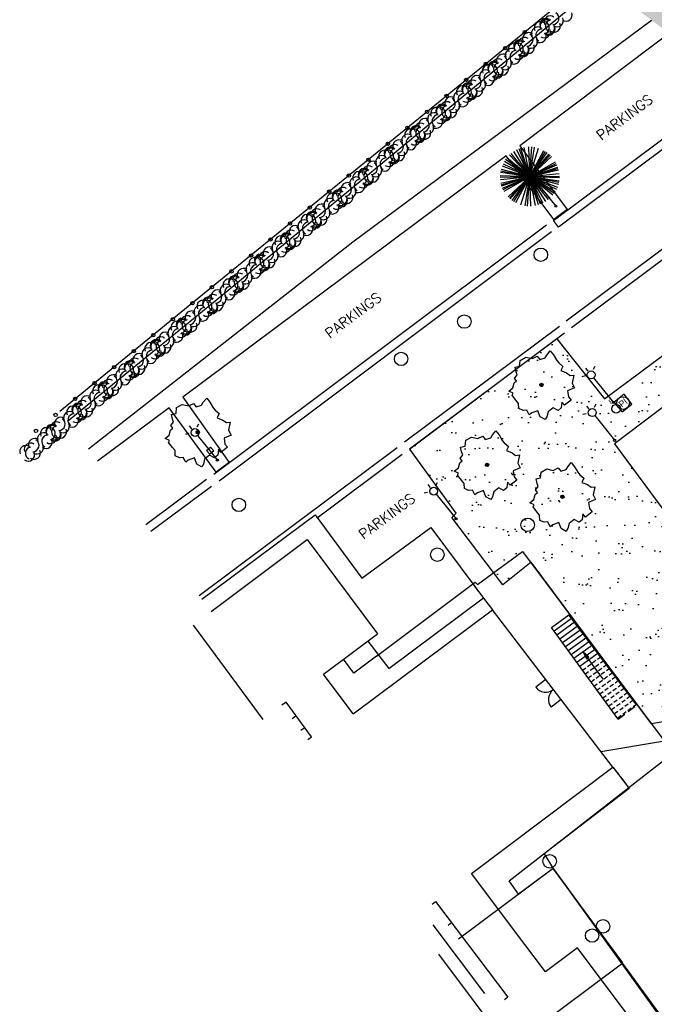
# Model space of a CAD drawing. Header units: metres. Extents: x 1575778 to 1575976, y 2262958 to 2263172.
# Tile 10 of 21: x 1575778 to 1575815, y 2263055 to 2263114. Entities that reach past the tile are written whole.
import ezdxf

# ---------------------------------------------------------------- set-up
doc = ezdxf.new("R2010")
doc.units = ezdxf.units.M
doc.header["$LTSCALE"] = 2
doc.linetypes.add('CACHE', pattern=[0.375, 0.25, -0.125])
doc.linetypes.add('CONTINU', pattern=[0])
doc.layers.get('0').update_dxf_attribs({"linetype": 'CONTINUOUS'})
doc.layers.add('Plan de masse', color=253, linetype='CONTINUOUS')
doc.styles.add('ROMANT', font='ROMANT.SHX')

# ---------------------------------------------------------------- blocks, each defined once
blk = doc.blocks.new('192')
for p, q in [((0, -1.76), (0, 1.76)), ((-1.309, -1.177), (1.309, 1.177)), ((-1.203, -1.285), (1.203, 1.285)), ((-1.189, 1.298), (1.189, -1.298)), ((-1.138, 1.343), (1.138, -1.342)), ((-1.062, -1.404), (1.062, 1.403)), ((-1.046, 1.416), (1.046, -1.416)), ((-0.879, 1.525), (0.879, -1.525)), ((-0.822, -1.557), (0.822, 1.556)), ((-0.768, 1.584), (0.768, -1.584)), ((-0.647, -1.637), (0.647, 1.637)), ((0.61, -1.651), (-0.61, 1.651)), ((-0.545, -1.674), (0.545, 1.673)), ((0.495, -1.689), (-0.494, 1.689)), ((-0.399, -1.714), (0.399, 1.714)), ((0.361, -1.723), (-0.361, 1.723)), ((-0.186, -1.75), (0.186, 1.75)), ((0.129, -1.755), (-0.129, 1.755)), ((-1.647, 0.622), (1.646, -0.622)), ((-1.624, -0.68), (1.623, 0.68)), ((-1.621, 0.685), (1.621, -0.685)), ((-1.583, 0.769), (1.583, -0.769)), ((-1.473, 0.963), (1.473, -0.963)), ((-1.462, -0.98), (1.462, 0.98)), ((-1.389, 1.081), (1.389, -1.081)), ((-1.329, 1.154), (1.329, -1.154)), ((-1.756, -0.126), (1.755, 0.126)), ((-1.745, -0.23), (1.745, 0.23)), ((-1.737, 0.284), (1.737, -0.284)), ((-1.734, -0.301), (1.734, 0.301)), ((-1.718, 0.384), (1.718, -0.383)), ((-1.701, -0.451), (1.701, 0.451)), ((-1.695, 0.474), (1.695, -0.474)), ((-1.667, -0.566), (1.666, 0.566)), ((0, 0), (1.138, -1.342))]:
    blk.add_line(p, q)
blk = doc.blocks.new('425')
at = {"linetype": 'CONTINU', "ltscale": 3}
for p, q in [((-0.324, 2.291), (-0.512, 2.376)), ((0.312, 2.291), (0.501, 2.376))]:
    blk.add_line(p, q, dxfattribs=at)
at = {"ltscale": 3}
for p, q in [((-0.006, 2.407), (-0.006, 2.621)), ((0, 1.885), (0, 0))]:
    blk.add_line(p, q, dxfattribs=at)
at = {"linetype": 'CONTINU', "ltscale": 3}
for centre, radius in [((0, 2.118), 0.233), ((0, 0), 0.0621)]:
    blk.add_circle(centre, radius, dxfattribs=at)
blk = doc.blocks.new('480')
blk.add_circle((0, 0), 0.4)
blk = doc.blocks.new('189')
h = blk.add_hatch()
h.set_pattern_fill('ANSI31', color=256, scale=0.2, style=0)
h.set_pattern_definition([(45, (-527485.07046, -148351.732363), (-0.0176776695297, 0.0176776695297), [])])
edge = h.paths.add_edge_path()
edge.add_arc((0, 0), 0.1, 0, 360)
for p, q in [((-0.685, 1.557), (-0.56, 1.806)), ((-0.56, 1.806), (-0.311, 1.681)), ((-0.311, 1.681), (-0.062, 1.93)), ((-0.062, 1.93), (0.311, 1.868)), ((0.311, 1.868), (0.56, 1.557)), ((-0.996, 1.308), (-0.747, 1.37)), ((-0.996, 1.121), (-0.996, 1.308)), ((-0.747, 1.37), (-0.685, 1.557)), ((0.56, 1.557), (0.872, 1.494)), ((0.872, 1.494), (0.872, 1.245)), ((0.872, 1.245), (1.183, 1.121)), ((1.183, 1.121), (1.37, 1.183)), ((1.37, 1.183), (1.681, 1.245)), ((1.681, 1.245), (1.681, 0.934)), ((-1.744, 0.934), (-1.432, 0.934)), ((-1.619, 0.685), (-1.744, 0.934)), ((-1.744, 0.623), (-1.619, 0.685)), ((-1.744, 0.249), (-1.744, 0.623)), ((-1.432, 0.934), (-1.183, 1.121)), ((-1.183, 1.121), (-0.996, 1.121)), ((1.681, 0.934), (1.619, 0.56)), ((-1.93, -0.249), (-1.744, 0)), ((-1.744, 0), (-1.744, 0.249)), ((1.681, 0.062), (1.432, -0.062)), ((1.619, 0.56), (1.619, 0.374)), ((1.619, 0.374), (1.681, 0.062)), ((-1.806, -0.498), (-1.93, -0.249)), ((-1.619, -0.623), (-1.806, -0.498)), ((1.432, -0.062), (1.619, -0.374)), ((1.619, -0.374), (1.681, -0.623)), ((-1.681, -0.934), (-1.619, -0.623)), ((-1.494, -0.934), (-1.681, -0.934)), ((-1.121, -1.059), (-1.494, -0.934)), ((-1.245, -1.432), (-1.121, -1.059)), ((1.494, -1.059), (1.432, -1.37)), ((1.868, -0.747), (1.494, -1.059)), ((1.681, -0.623), (1.868, -0.747)), ((-1.121, -1.744), (-1.245, -1.432)), ((-0.934, -1.681), (-1.121, -1.744)), ((-0.685, -1.494), (-0.934, -1.681)), ((-0.311, -1.494), (-0.685, -1.494)), ((-0.187, -1.806), (-0.311, -1.494)), ((0.311, -1.557), (0.062, -1.806)), ((0.311, -1.806), (0.311, -1.557)), ((0.996, -1.245), (0.81, -1.557)), ((0.81, -1.557), (0.81, -1.806)), ((1.432, -1.37), (0.996, -1.245)), ((0.062, -1.806), (-0.187, -1.806)), ((0.81, -1.806), (0.311, -1.806))]:
    blk.add_line(p, q)
blk.add_circle((0, 0), 0.1)
blk = doc.blocks.new('482')
at = {"ltscale": 3}
blk.add_circle((0, 0), 0.258, dxfattribs=at)
blk.add_text('E', height=0.254, dxfattribs=at).set_placement((-0.085, 0.412))
blk = doc.blocks.new('RECTANG')
at = {"linetype": 'Continuous'}
for p, q in [((1, 1), (0, 1)), ((0, 1), (0, 0)), ((1, 0), (1, 1)), ((0, 0), (1, 0))]:
    blk.add_line(p, q, dxfattribs=at)
blk = doc.blocks.new('473')
at = {"ltscale": 3}
blk.add_circle((0, 0), 0.375, dxfattribs=at)
at = {"ltscale": 3, "xscale": 0.75, "yscale": 0.75, "zscale": 0.75}
blk.add_blockref('RECTANG', (-0.375, -0.375), dxfattribs=at)
at = {"ltscale": 3}
blk.add_text('PI', height=0.3817, dxfattribs=at).set_placement((-0.232, -0.179))
blk = doc.blocks.new('323')
for p, q in [((0, 0), (0, -0.5)), ((1, 0), (1, -0.5))]:
    blk.add_line(p, q)
for centre, start, end in [((0, 0), 270, 0), ((1, 0), 180, 270)]:
    blk.add_arc(centre, 0.5, start, end)

msp = doc.modelspace()

# ---------------------------------------------------------------- hatches: boundary and pattern name
at = {"layer": 'Plan de masse'}
h = msp.add_hatch(dxfattribs=at)
h.set_pattern_fill('AR-SAND', color=256, scale=1.000034, angle=35.56035, style=0)
h.set_pattern_definition([(161.0833, (1575975.0691, 2262894.7678), (-1.570411, -1.118337), [0, -1.520051, 0, -1.700057, 0, -1.6250544]), (131.0833, (1575975.0691, 2262894.7678), (-3.330142, -0.0867), [0, -0.8200275, 0, -1.370046, 0, -0.5250176]), (91.0833, (1575975.7495, 2262893.743), (-1.727357, 2.591293), [0, -0.500017, 0, -1.80006, 0, -2.350079]), (81.0833, (1575975.7495, 2262893.743), (-2.394092, 2.018933), [0, -0.250008, 0, -1.1800395, 0, -1.350045])])
edge = h.paths.add_edge_path()
edge.add_line((1575811.691, 2263116.305), (1575816.199, 2263112.913))
edge.add_line((1575816.199, 2263112.913), (1575818.146, 2263114.353))
edge.add_line((1575818.146, 2263114.353), (1575821.006, 2263110.578))
edge.add_line((1575821.006, 2263110.578), (1575821.825, 2263111.187))
edge.add_line((1575821.825, 2263111.187), (1575818.935, 2263114.963))
edge.add_line((1575818.935, 2263114.963), (1575831.493, 2263124.318))
edge.add_line((1575831.493, 2263124.318), (1575834.433, 2263120.305))
edge.add_arc((1575841.07, 2263108.481), 13.559, 37.37141, 119.30579, ccw=False)
edge.add_line((1575851.845, 2263116.711), (1575855.16, 2263112.291))
edge.add_arc((1575855.599, 2263111.825), 0.64, -59.78115, 133.32637, ccw=False)
edge.add_line((1575855.921, 2263111.272), (1575859.209, 2263106.885))
edge.add_line((1575859.209, 2263106.885), (1575861.094, 2263104.367))
edge.add_arc((1575869.276, 2263112.753), 11.717, 225.70316, 302.24611)
edge.add_line((1575875.528, 2263102.844), (1575864.184, 2263118.143))
edge.add_line((1575864.184, 2263118.143), (1575859.017, 2263125.008))
edge.add_line((1575859.017, 2263125.008), (1575859.27, 2263125.204))
edge.add_line((1575859.27, 2263125.204), (1575859.421, 2263125.06))
edge.add_line((1575859.421, 2263125.06), (1575874.577, 2263136.553))
edge.add_line((1575874.577, 2263136.553), (1575880.19, 2263137.456))
edge.add_line((1575880.19, 2263137.456), (1575888.356, 2263143.654))
edge.add_line((1575888.356, 2263143.654), (1575889.397, 2263142.218))
edge.add_line((1575889.397, 2263142.218), (1575894.531, 2263146.141))
edge.add_line((1575894.531, 2263146.141), (1575894.937, 2263145.596))
edge.add_line((1575894.937, 2263145.596), (1575896.476, 2263146.87))
edge.add_line((1575896.476, 2263146.87), (1575910.317, 2263128.639))
edge.add_line((1575910.317, 2263128.639), (1575910.437, 2263128.693))
edge.add_line((1575910.437, 2263128.693), (1575915.013, 2263132.638))
edge.add_line((1575915.013, 2263132.638), (1575918.519, 2263138.229))
edge.add_line((1575918.519, 2263138.229), (1575919.474, 2263139.753))
edge.add_line((1575919.474, 2263139.753), (1575911.724, 2263157.055))
edge.add_line((1575911.724, 2263157.055), (1575906.703, 2263168.812))
edge.add_line((1575906.703, 2263168.812), (1575905.261, 2263167.909))
edge.add_line((1575905.261, 2263167.909), (1575891.838, 2263156.469))
edge.add_line((1575891.838, 2263156.469), (1575878.736, 2263145.303))
edge.add_line((1575878.736, 2263145.303), (1575853.993, 2263124.186))
edge.add_line((1575853.993, 2263124.186), (1575841.059, 2263139.933))
edge.add_line((1575841.059, 2263139.933), (1575827.249, 2263128.889))
edge.add_line((1575827.249, 2263128.889), (1575811.691, 2263116.305))
h = msp.add_hatch(dxfattribs=at)
h.set_pattern_fill('AR-SAND', color=256, scale=1.000033, angle=35.56035, style=0)
h.set_pattern_definition([(73.06034696, (1045323.3555, 2127023.687), (-1.1718482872, 1.530894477), [0, -1.520050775, 0, -1.700056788, 0, -1.6250542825]), (43.06034696, (1045323.3555, 2127023.687), (-0.201534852, 3.325168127), [0, -0.8200273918, 0, -1.3700457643, 0, -0.5250175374]), (3.06034696, (1045322.3549, 2127022.9717), (2.5301585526, 1.8157249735), [0, -0.5000167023, 0, -1.8000601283, 0, -2.350078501]), (353.06034696, (1045322.355, 2127022.9717), (1.935137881, 2.46231764), [0, -0.250008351, 0, -1.1800394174, 0, -1.3500450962])])
h.paths.add_polyline_path([(1575823.622, 2263099.57), (1575824.983, 2263097.619), (1575817.86, 2263093.285), (1575817.498, 2263093.763), (1575816.853, 2263093.275), (1575817.216, 2263092.796), (1575817.86, 2263093.285), (1575824.983, 2263097.619), (1575812.946, 2263088.522), (1575822.636, 2263075.423), (1575818.651, 2263072.458), (1575815.162, 2263071.874), (1575807.991, 2263081.477), (1575806.311, 2263080.122), (1575803.285, 2263084.142), (1575804.315, 2263083.222), (1575804.738, 2263083.376), (1575804.584, 2263083.799), (1575804.161, 2263083.645), (1575804.315, 2263083.222), (1575803.285, 2263084.142), (1575803.552, 2263084.384), (1575800.792, 2263088.199), (1575809.525, 2263094.758), (1575812.374, 2263091.158), (1575812.267, 2263091.01), (1575812.9, 2263090.253), (1575813.914, 2263090.93), (1575813.298, 2263091.778), (1575813.385, 2263091.946)])
msp.add_hatch(color=256, dxfattribs=at).paths.add_polyline_path([(1575811.283, 2263075.736), (1575811.435, 2263075.846), (1575811.098, 2263076.152)])

# ---------------------------------------------------------------- linework, layer by layer
at = {"layer": 'Plan de masse', "ltscale": 0.005, "flags": 128}
msp.add_lwpolyline([(1575809.337, 2263101.793), (1575834.299, 2263120.457), (1575834.598, 2263120.056), (1575809.625, 2263101.398)], close=True, dxfattribs=at)
at = {"layer": 'Plan de masse', "flags": 128}
for points in [[(1575811.691, 2263116.306), (1575787.612, 2263096.669), (1575779.987, 2263090.445)], [(1575812.703, 2263116.386), (1575789.529, 2263097.242), (1575780.436, 2263089.851)], [(1575815.149, 2263113.674), (1575797.394, 2263100.497), (1575781.68, 2263088.204)], [(1575816.727, 2263113.304), (1575807.326, 2263106.229), (1575810.149, 2263102.434), (1575809.344, 2263101.84), (1575806.509, 2263105.639), (1575787.302, 2263091.287), (1575790.045, 2263087.402), (1575789.266, 2263086.82), (1575786.483, 2263090.659), (1575782.219, 2263087.49)], [(1575810.091, 2263095.823), (1575819.263, 2263102.685)], [(1575810.391, 2263095.424), (1575819.544, 2263102.272)], [(1575808.918, 2263101.512), (1575789.144, 2263086.693)], [(1575809.218, 2263101.112), (1575789.444, 2263086.293)], [(1575809.525, 2263094.758), (1575812.356, 2263091.181), (1575812.361, 2263091.185), (1575821.773, 2263098.186)], [(1575824.992, 2263097.607), (1575812.946, 2263088.522), (1575822.636, 2263075.424), (1575818.651, 2263072.458), (1575815.162, 2263071.874), (1575807.991, 2263081.478), (1575806.31, 2263080.123), (1575803.285, 2263084.142), (1575803.552, 2263084.385), (1575800.792, 2263088.2)], [(1575800.471, 2263088.623), (1575809.689, 2263095.517)], [(1575800.771, 2263088.223), (1575809.988, 2263095.116)], [(1575809.525, 2263094.758), (1575800.792, 2263088.2)], [(1575788.26, 2263079.491), (1575800.033, 2263088.297)], [(1575795.283, 2263084.12), (1575800.333, 2263087.897)], [(1575788.691, 2263086.385), (1575785.086, 2263083.694)], [(1575788.99, 2263085.985), (1575785.387, 2263083.295)], [(1575788.418, 2263079.282), (1575795.154, 2263084.295), (1575797.94, 2263080.521), (1575802.033, 2263083.55)], [(1575802.035, 2263083.547), (1575805.531, 2263078.855)], [(1575788.974, 2263078.546), (1575794.679, 2263082.819), (1575798.863, 2263077.22)], [(1575798.807, 2263075.902), (1575804.681, 2263080.29), (1575804.801, 2263080.151), (1575807.482, 2263082.113), (1575816.435, 2263070.14)], [(1575798.287, 2263076.789), (1575799.539, 2263075.169), (1575805.159, 2263079.354)], [(1575797.417, 2263072.456), (1575805.694, 2263078.642)], [(1575812.864, 2263069.288), (1575805.694, 2263078.642)], [(1575809.207, 2263077.591), (1575810.232, 2263078.351)], [(1575810.464, 2263078.171), (1575809.366, 2263077.372)], [(1575810.634, 2263077.947), (1575809.532, 2263077.144)], [(1575814.229, 2263073.06), (1575810.232, 2263078.351)], [(1575787.899, 2263077.741), (1575792.041, 2263072.132)], [(1575813.169, 2263072.149), (1575809.207, 2263077.591)], [(1575810.813, 2263077.71), (1575809.706, 2263076.905)], [(1575810.965, 2263077.475), (1575809.871, 2263076.679)], [(1575795.651, 2263074.819), (1575798.863, 2263077.22)], [(1575811.141, 2263077.242), (1575810.043, 2263076.442)], [(1575811.303, 2263077.011), (1575810.209, 2263076.215)], [(1575811.479, 2263076.778), (1575810.381, 2263075.978)], [(1575811.649, 2263076.553), (1575810.547, 2263075.751)], [(1575811.827, 2263076.316), (1575810.721, 2263075.511)], [(1575798.807, 2263075.902), (1575797.449, 2263074.887), (1575796.837, 2263075.705)], [(1575811.979, 2263076.081), (1575810.886, 2263075.285)], [(1575812.296, 2263074.497), (1575811.098, 2263076.152), (1575811.435, 2263075.846)], [(1575812.296, 2263074.497), (1575811.098, 2263076.152), (1575811.283, 2263075.736)], [(1575811.283, 2263075.736), (1575811.435, 2263075.846), (1575811.098, 2263076.152), (1575811.283, 2263075.736)], [(1575797.417, 2263072.456), (1575795.651, 2263074.819)], [(1575793.426, 2263073.155), (1575793.182, 2263072.974)], [(1575794.941, 2263071.104), (1575793.426, 2263073.155)], [(1575794.029, 2263072.339), (1575793.794, 2263072.163)], [(1575794.545, 2263071.641), (1575794.317, 2263071.471)], [(1575794.719, 2263070.939), (1575794.941, 2263071.104)], [(1575812.15, 2263070.22), (1575819.354, 2263071.429), (1575828.257, 2263059.414), (1575830.951, 2263061.34)], [(1575809.299, 2263063.265), (1575807.254, 2263061.746), (1575806.689, 2263062.546), (1575816.319, 2263070.043)], [(1575807.628, 2263058.764), (1575804.452, 2263062.979), (1575812.864, 2263069.288)], [(1575812.88, 2263069.267), (1575813.834, 2263068.023), (1575808.77, 2263064.141), (1575809.299, 2263063.265), (1575819.354, 2263049.318)], [(1575807.888, 2263053.502), (1575813.46, 2263057.665), (1575809.299, 2263063.265), (1575803.679, 2263059.075)], [(1575813.46, 2263057.665), (1575809.299, 2263063.265)], [(1575809.299, 2263063.265), (1575826.324, 2263039.947)], [(1575802.106, 2263061.158), (1575802.318, 2263061.316)], [(1575802.318, 2263061.316), (1575806.616, 2263055.614)], [(1575802.15, 2263059.927), (1575805.225, 2263055.847)], [(1575803.057, 2263059.899), (1575803.267, 2263060.056)], [(1575810.754, 2263058.562), (1575808.858, 2263057.133), (1575807.628, 2263058.764)], [(1575802.488, 2263058.186), (1575806.664, 2263052.588)], [(1575825.278, 2263039.164), (1575810.754, 2263058.562)], [(1575806.616, 2263055.614), (1575806.41, 2263055.46)]]:
    msp.add_lwpolyline(points, dxfattribs=at)
msp.add_lwpolyline([(1575788.937, 2263088.312), (1575789.126, 2263088.091), (1575788.898, 2263087.896), (1575788.709, 2263088.118)], close=True, dxfattribs=at)
at = {"layer": 'Plan de masse', "linetype": 'CACHE', "flags": 128}
for points in [[(1575804.54, 2263080.185), (1575805.694, 2263078.642)], [(1575813.169, 2263072.149), (1575814.282, 2263072.99), (1575814.229, 2263073.06)], [(1575812.864, 2263069.288), (1575813.802, 2263068.083)]]:
    msp.add_lwpolyline(points, dxfattribs=at)
at = {"layer": 'Plan de masse', "linetype": 'CACHE', "ltscale": 0.5, "flags": 128}
for points in [[(1575812.156, 2263075.848), (1575811.058, 2263075.049)], [(1575812.325, 2263075.623), (1575811.224, 2263074.821)], [(1575812.504, 2263075.387), (1575811.398, 2263074.582)], [(1575812.673, 2263075.163), (1575811.562, 2263074.355)], [(1575812.843, 2263074.895), (1575811.749, 2263074.099)], [(1575813.019, 2263074.661), (1575811.921, 2263073.862)], [(1575813.189, 2263074.437), (1575812.087, 2263073.635)], [(1575813.368, 2263074.2), (1575812.262, 2263073.395)], [(1575813.536, 2263073.977), (1575812.426, 2263073.169)], [(1575813.728, 2263073.724), (1575812.613, 2263072.912)], [(1575813.89, 2263073.508), (1575812.772, 2263072.694)], [(1575814.071, 2263073.269), (1575812.948, 2263072.452)], [(1575814.258, 2263073.021), (1575813.131, 2263072.2)]]:
    msp.add_lwpolyline(points, dxfattribs=at)
at = {"layer": 'Plan de masse'}
for centre in [(1575807.622, 2263112.988), (1575807.622, 2263112.988), (1575806.46, 2263112.04), (1575806.46, 2263112.04), (1575805.297, 2263111.091), (1575805.297, 2263111.091), (1575804.135, 2263110.143), (1575804.135, 2263110.143), (1575802.972, 2263109.195), (1575802.972, 2263109.195), (1575801.81, 2263108.247), (1575801.81, 2263108.247), (1575800.647, 2263107.299), (1575800.647, 2263107.299), (1575799.485, 2263106.351), (1575799.485, 2263106.351), (1575798.322, 2263105.403), (1575798.322, 2263105.403), (1575797.16, 2263104.455), (1575797.16, 2263104.455), (1575795.997, 2263103.507), (1575795.997, 2263103.507), (1575794.835, 2263102.559), (1575794.835, 2263102.559), (1575793.672, 2263101.611), (1575793.672, 2263101.611), (1575792.51, 2263100.663), (1575792.51, 2263100.663), (1575791.347, 2263099.715), (1575791.347, 2263099.715), (1575790.185, 2263098.767), (1575790.185, 2263098.767), (1575789.022, 2263097.819), (1575789.022, 2263097.819), (1575787.86, 2263096.871), (1575787.86, 2263096.871), (1575786.698, 2263095.922), (1575786.698, 2263095.922), (1575785.535, 2263094.974), (1575785.535, 2263094.974), (1575784.373, 2263094.025), (1575784.373, 2263094.025), (1575783.211, 2263093.077), (1575783.211, 2263093.077), (1575782.049, 2263092.128), (1575782.049, 2263092.128), (1575780.887, 2263091.18), (1575780.887, 2263091.18), (1575779.725, 2263090.231), (1575779.725, 2263090.231), (1575778.563, 2263089.283), (1575778.563, 2263089.283)]:
    msp.add_circle(centre, 0.1, dxfattribs=at)
for centre, start, end in [((1575808.882, 2263113.421), 56.16854, 199.78001), ((1575808.909, 2263113.348), 54.54583, 203.97295), ((1575809.147, 2263113.572), 56.16854, 199.78001), ((1575809.226, 2263113.346), 103.17841, 246.78876), ((1575809.28, 2263113.808), 270.15668, 59.58301), ((1575809.539, 2263113.675), 234.54583, 23.97295), ((1575810.064, 2263114.013), 236.16854, 19.78001), ((1575808.389, 2263112.918), 54.54583, 203.97295), ((1575808.562, 2263113.239), 54.54583, 203.97295), ((1575808.647, 2263112.785), 90.15668, 239.58301), ((1575808.781, 2263113.022), 236.16854, 19.78001), ((1575808.702, 2263113.248), 283.17841, 66.78876), ((1575809.019, 2263113.245), 234.54583, 23.97295), ((1575809.046, 2263113.172), 236.16854, 19.78001), ((1575809.366, 2263113.354), 234.54583, 23.97295), ((1575807.34, 2263112.147), 56.16854, 199.78001), ((1575807.367, 2263112.074), 54.54583, 203.97295), ((1575807.605, 2263112.298), 56.16854, 199.78001), ((1575807.864, 2263112.58), 56.16854, 199.78001), ((1575807.738, 2263112.535), 270.15668, 59.58301), ((1575807.997, 2263112.401), 234.54583, 23.97295), ((1575808.522, 2263112.739), 236.16854, 19.78001), ((1575806.847, 2263111.645), 54.54583, 203.97295), ((1575807.02, 2263111.965), 54.54583, 203.97295), ((1575807.105, 2263111.511), 90.15668, 239.58301), ((1575807.239, 2263111.748), 236.16854, 19.78001), ((1575807.16, 2263111.974), 283.17841, 66.78876), ((1575807.477, 2263111.972), 234.54583, 23.97295), ((1575807.504, 2263111.898), 236.16854, 19.78001), ((1575807.684, 2263112.072), 103.17841, 246.78876), ((1575807.824, 2263112.081), 234.54583, 23.97295), ((1575806.063, 2263111.024), 56.16854, 199.78001), ((1575806.322, 2263111.306), 56.16854, 199.78001), ((1575806.196, 2263111.261), 270.15668, 59.58301), ((1575806.455, 2263111.127), 234.54583, 23.97295), ((1575806.98, 2263111.466), 236.16854, 19.78001), ((1575805.305, 2263110.371), 54.54583, 203.97295), ((1575805.478, 2263110.692), 54.54583, 203.97295), ((1575805.798, 2263110.874), 56.16854, 199.78001), ((1575805.825, 2263110.8), 54.54583, 203.97295), ((1575805.618, 2263110.7), 283.17841, 66.78876), ((1575805.935, 2263110.698), 234.54583, 23.97295), ((1575805.962, 2263110.625), 236.16854, 19.78001), ((1575806.142, 2263110.798), 103.17841, 246.78876), ((1575806.282, 2263110.807), 234.54583, 23.97295), ((1575804.521, 2263109.75), 56.16854, 199.78001), ((1575804.78, 2263110.033), 56.16854, 199.78001), ((1575804.654, 2263109.987), 270.15668, 59.58301), ((1575805.563, 2263110.237), 90.15668, 239.58301), ((1575805.438, 2263110.192), 236.16854, 19.78001), ((1575805.697, 2263110.474), 236.16854, 19.78001), ((1575803.936, 2263109.418), 54.54583, 203.97295), ((1575804.256, 2263109.6), 56.16855, 199.78001), ((1575804.283, 2263109.527), 54.54583, 203.97295), ((1575804.076, 2263109.426), 283.17841, 66.78876), ((1575804.393, 2263109.424), 234.54583, 23.97295), ((1575804.6, 2263109.524), 103.17841, 246.78876), ((1575804.74, 2263109.533), 234.54583, 23.97295), ((1575804.913, 2263109.854), 234.54583, 23.97295), ((1575803.238, 2263108.759), 56.16854, 199.78001), ((1575803.112, 2263108.713), 270.15668, 59.58301), ((1575803.763, 2263109.097), 54.54583, 203.97295), ((1575804.021, 2263108.964), 90.15668, 239.58301), ((1575803.896, 2263108.918), 236.16854, 19.78001), ((1575804.155, 2263109.2), 236.16854, 19.78001), ((1575804.42, 2263109.351), 236.16855, 19.78001), ((1575802.394, 2263108.144), 54.54583, 203.97295), ((1575802.714, 2263108.326), 56.16855, 199.78001), ((1575802.741, 2263108.253), 54.54583, 203.97295), ((1575802.979, 2263108.477), 56.16854, 199.78001), ((1575802.534, 2263108.153), 283.17841, 66.78876), ((1575803.058, 2263108.251), 103.17841, 246.78876), ((1575803.198, 2263108.259), 234.54583, 23.97295), ((1575803.371, 2263108.58), 234.54583, 23.97295), ((1575801.696, 2263107.485), 56.16855, 199.78001), ((1575802.221, 2263107.823), 54.54583, 203.97295), ((1575802.479, 2263107.69), 90.15668, 239.58301), ((1575802.354, 2263107.644), 236.16854, 19.78001), ((1575802.613, 2263107.927), 236.16854, 19.78001), ((1575802.851, 2263108.15), 234.54583, 23.97295), ((1575802.878, 2263108.077), 236.16854, 19.78001), ((1575800.852, 2263106.87), 54.54583, 203.97295), ((1575801.172, 2263107.052), 56.16855, 199.78001), ((1575801.199, 2263106.979), 54.54583, 203.97295), ((1575801.437, 2263107.203), 56.16855, 199.78001), ((1575800.992, 2263106.879), 283.17841, 66.78876), ((1575801.516, 2263106.977), 103.17841, 246.78876), ((1575801.57, 2263107.44), 270.15668, 59.58301), ((1575801.829, 2263107.306), 234.54583, 23.97295), ((1575800.679, 2263106.55), 54.54583, 203.97295), ((1575800.937, 2263106.416), 90.15668, 239.58301), ((1575801.071, 2263106.653), 236.16855, 19.78001), ((1575801.309, 2263106.877), 234.54583, 23.97295), ((1575801.336, 2263106.803), 236.16855, 19.78001), ((1575801.656, 2263106.985), 234.54583, 23.97295), ((1575799.63, 2263105.779), 56.16855, 199.78001), ((1575799.657, 2263105.705), 54.54583, 203.97295), ((1575799.895, 2263105.929), 56.16855, 199.78001), ((1575799.974, 2263105.703), 103.17841, 246.78876), ((1575800.154, 2263106.211), 56.16854, 199.78001), ((1575800.028, 2263106.166), 270.15668, 59.58301), ((1575800.287, 2263106.032), 234.54583, 23.97295), ((1575800.812, 2263106.371), 236.16855, 19.78001), ((1575799.137, 2263105.276), 54.54583, 203.97295), ((1575799.31, 2263105.597), 54.54583, 203.97295), ((1575799.395, 2263105.142), 90.15668, 239.58301), ((1575799.529, 2263105.379), 236.16855, 19.78001), ((1575799.45, 2263105.605), 283.17841, 66.78876), ((1575799.767, 2263105.603), 234.54583, 23.97295), ((1575799.794, 2263105.53), 236.16855, 19.78001), ((1575800.114, 2263105.712), 234.54583, 23.97295), ((1575798.088, 2263104.505), 56.16855, 199.78001), ((1575798.353, 2263104.655), 56.16855, 199.78001), ((1575798.612, 2263104.938), 56.16855, 199.78001), ((1575798.486, 2263104.892), 270.15668, 59.58301), ((1575798.745, 2263104.759), 234.54583, 23.97295), ((1575799.27, 2263105.097), 236.16855, 19.78001), ((1575797.595, 2263104.002), 54.54583, 203.97295), ((1575797.768, 2263104.323), 54.54583, 203.97295), ((1575798.115, 2263104.432), 54.54583, 203.97295), ((1575797.908, 2263104.331), 283.17841, 66.78876), ((1575798.225, 2263104.329), 234.54583, 23.97295), ((1575798.252, 2263104.256), 236.16855, 19.78001), ((1575798.432, 2263104.429), 103.17841, 246.78876), ((1575798.572, 2263104.438), 234.54583, 23.97295), ((1575796.811, 2263103.381), 56.16855, 199.78001), ((1575797.07, 2263103.664), 56.16855, 199.78001), ((1575796.944, 2263103.618), 270.15668, 59.58301), ((1575797.853, 2263103.869), 90.15668, 239.58301), ((1575797.728, 2263103.823), 236.16855, 19.78001), ((1575797.987, 2263104.105), 236.16855, 19.78001), ((1575796.053, 2263102.728), 54.54583, 203.97295), ((1575796.226, 2263103.049), 54.54583, 203.97295), ((1575796.546, 2263103.231), 56.16855, 199.78001), ((1575796.573, 2263103.158), 54.54584, 203.97295), ((1575796.366, 2263103.058), 283.17841, 66.78876), ((1575796.683, 2263103.055), 234.54583, 23.97295), ((1575796.71, 2263102.982), 236.16855, 19.78001), ((1575796.89, 2263103.156), 103.17841, 246.78876), ((1575797.03, 2263103.164), 234.54583, 23.97295), ((1575797.203, 2263103.485), 234.54583, 23.97295), ((1575795.528, 2263102.39), 56.16855, 199.78001), ((1575795.402, 2263102.344), 270.15668, 59.58301), ((1575796.311, 2263102.595), 90.15668, 239.58301), ((1575796.186, 2263102.549), 236.16855, 19.78001), ((1575796.445, 2263102.832), 236.16855, 19.78001), ((1575794.684, 2263101.775), 54.54584, 203.97295), ((1575795.004, 2263101.957), 56.16855, 199.78001), ((1575795.031, 2263101.884), 54.54584, 203.97295), ((1575795.269, 2263102.108), 56.16855, 199.78001), ((1575794.824, 2263101.784), 283.17841, 66.78876), ((1575795.141, 2263101.782), 234.54583, 23.97295), ((1575795.348, 2263101.882), 103.17841, 246.78876), ((1575795.488, 2263101.89), 234.54584, 23.97295), ((1575795.661, 2263102.211), 234.54583, 23.97295), ((1575793.986, 2263101.116), 56.16855, 199.78001), ((1575793.86, 2263101.071), 270.15668, 59.58301), ((1575794.511, 2263101.455), 54.54583, 203.97295), ((1575794.769, 2263101.321), 90.15668, 239.58301), ((1575794.644, 2263101.276), 236.16855, 19.78001), ((1575794.903, 2263101.558), 236.16855, 19.78001), ((1575795.168, 2263101.708), 236.16855, 19.78001), ((1575793.142, 2263100.501), 54.54583, 203.97295), ((1575793.462, 2263100.684), 56.16855, 199.78001), ((1575793.489, 2263100.61), 54.54584, 203.97295), ((1575793.727, 2263100.834), 56.16855, 199.78001), ((1575793.282, 2263100.51), 283.17841, 66.78876), ((1575793.806, 2263100.608), 103.17841, 246.78876), ((1575793.946, 2263100.617), 234.54584, 23.97295), ((1575794.119, 2263100.937), 234.54583, 23.97295), ((1575792.444, 2263099.842), 56.16855, 199.78001), ((1575792.969, 2263100.181), 54.54584, 203.97295), ((1575793.227, 2263100.047), 90.15668, 239.58301), ((1575793.361, 2263100.284), 236.16855, 19.78001), ((1575793.599, 2263100.508), 234.54584, 23.97295), ((1575793.626, 2263100.434), 236.16855, 19.78001), ((1575791.6, 2263099.228), 54.54584, 203.97295), ((1575791.92, 2263099.41), 56.16855, 199.78001), ((1575791.947, 2263099.336), 54.54584, 203.97295), ((1575792.185, 2263099.56), 56.16855, 199.78001), ((1575791.74, 2263099.236), 283.17841, 66.78876), ((1575792.264, 2263099.334), 103.17841, 246.78876), ((1575792.318, 2263099.797), 270.15668, 59.58301), ((1575792.577, 2263099.664), 234.54584, 23.97295), ((1575793.102, 2263100.002), 236.16855, 19.78001), ((1575791.427, 2263098.907), 54.54584, 203.97295), ((1575791.685, 2263098.774), 90.15669, 239.58301), ((1575791.819, 2263099.01), 236.16855, 19.78001), ((1575792.057, 2263099.234), 234.54584, 23.97295), ((1575792.084, 2263099.161), 236.16855, 19.78001), ((1575792.404, 2263099.343), 234.54584, 23.97295), ((1575790.378, 2263098.136), 56.16855, 199.78001), ((1575790.405, 2263098.063), 54.54584, 203.97295), ((1575790.643, 2263098.286), 56.16855, 199.78001), ((1575790.722, 2263098.06), 103.17841, 246.78876), ((1575790.902, 2263098.569), 56.16855, 199.78001), ((1575790.776, 2263098.523), 270.15669, 59.58301), ((1575791.035, 2263098.39), 234.54584, 23.97295), ((1575791.56, 2263098.728), 236.16855, 19.78001), ((1575789.885, 2263097.633), 54.54584, 203.97295), ((1575790.058, 2263097.954), 54.54584, 203.97295), ((1575790.143, 2263097.5), 90.15669, 239.58301), ((1575790.277, 2263097.737), 236.16855, 19.78001), ((1575790.198, 2263097.962), 283.17841, 66.78876), ((1575790.515, 2263097.96), 234.54584, 23.97295), ((1575790.542, 2263097.887), 236.16855, 19.78001), ((1575790.862, 2263098.069), 234.54584, 23.97295), ((1575788.833, 2263096.868), 55.71578, 199.32725), ((1575789.099, 2263097.016), 55.71578, 199.32724), ((1575789.36, 2263097.296), 55.71578, 199.32724), ((1575789.234, 2263097.252), 269.70391, 59.13025), ((1575789.492, 2263097.116), 234.09307, 23.52018), ((1575790.018, 2263097.454), 236.16855, 19.78001), ((1575788.336, 2263096.369), 54.09307, 203.52018), ((1575788.511, 2263096.688), 54.09307, 203.52018), ((1575788.859, 2263096.794), 54.09307, 203.52018), ((1575788.651, 2263096.696), 282.72564, 66.33601), ((1575788.968, 2263096.691), 234.09307, 23.52018), ((1575788.995, 2263096.617), 235.71578, 19.32725), ((1575789.177, 2263096.789), 102.72564, 246.33601), ((1575789.317, 2263096.797), 234.09307, 23.52018), ((1575787.547, 2263095.754), 55.71578, 199.32724), ((1575787.808, 2263096.035), 55.71578, 199.32725), ((1575787.682, 2263095.99), 269.70391, 59.13025), ((1575788.593, 2263096.233), 89.70391, 239.13025), ((1575788.467, 2263096.189), 235.71578, 19.32724), ((1575788.728, 2263096.469), 235.71578, 19.32725), ((1575786.784, 2263095.107), 54.09307, 203.52018), ((1575786.959, 2263095.427), 54.09307, 203.52018), ((1575787.281, 2263095.606), 55.71578, 199.32725), ((1575787.307, 2263095.533), 54.09307, 203.52018), ((1575787.099, 2263095.434), 282.72564, 66.33601), ((1575787.416, 2263095.429), 234.09307, 23.52018), ((1575787.443, 2263095.356), 235.71578, 19.32725), ((1575787.624, 2263095.528), 102.72564, 246.33601), ((1575787.764, 2263095.535), 234.09307, 23.52018), ((1575787.94, 2263095.855), 234.09307, 23.52018), ((1575786.256, 2263094.773), 55.71578, 199.32725), ((1575786.13, 2263094.729), 269.70391, 59.13025), ((1575787.041, 2263094.972), 89.70391, 239.13025), ((1575786.915, 2263094.927), 235.71578, 19.32725), ((1575787.176, 2263095.208), 235.71578, 19.32724), ((1575785.407, 2263094.165), 54.09307, 203.52018), ((1575785.729, 2263094.345), 55.71578, 199.32725), ((1575785.755, 2263094.271), 54.09307, 203.52018), ((1575785.995, 2263094.493), 55.71578, 199.32725), ((1575785.547, 2263094.173), 282.72564, 66.33601), ((1575785.864, 2263094.168), 234.09307, 23.52018), ((1575786.072, 2263094.266), 102.72564, 246.33601), ((1575786.212, 2263094.274), 234.09307, 23.52018), ((1575786.388, 2263094.593), 234.09307, 23.52018), ((1575784.704, 2263093.512), 55.71578, 199.32725), ((1575784.578, 2263093.467), 269.70391, 59.13025), ((1575785.232, 2263093.846), 54.09307, 203.52018), ((1575785.489, 2263093.71), 89.70391, 239.13025), ((1575785.363, 2263093.666), 235.71578, 19.32725), ((1575785.624, 2263093.946), 235.71578, 19.32725), ((1575785.891, 2263094.094), 235.71578, 19.32725), ((1575783.855, 2263092.904), 54.09307, 203.52018), ((1575784.177, 2263093.083), 55.71578, 199.32725), ((1575784.203, 2263093.01), 54.09307, 203.52018), ((1575784.443, 2263093.231), 55.71578, 199.32725), ((1575783.995, 2263092.911), 282.72564, 66.33601), ((1575784.52, 2263093.005), 102.72564, 246.33601), ((1575784.66, 2263093.012), 234.09307, 23.52018), ((1575784.836, 2263093.332), 234.09307, 23.52018), ((1575783.152, 2263092.25), 55.71578, 199.32725), ((1575783.68, 2263092.584), 54.09307, 203.52018), ((1575783.937, 2263092.449), 89.70391, 239.13025), ((1575784.072, 2263092.684), 235.71578, 19.32725), ((1575784.312, 2263092.906), 234.09307, 23.52018), ((1575784.339, 2263092.833), 235.71578, 19.32725), ((1575782.303, 2263091.642), 54.09307, 203.52018), ((1575782.625, 2263091.822), 55.71578, 199.32725), ((1575782.651, 2263091.748), 54.09307, 203.52018), ((1575782.891, 2263091.97), 55.71578, 199.32725), ((1575782.443, 2263091.649), 282.72564, 66.33601), ((1575782.968, 2263091.743), 102.72564, 246.33601), ((1575783.026, 2263092.206), 269.70391, 59.13025), ((1575783.283, 2263092.07), 234.09307, 23.52018), ((1575783.811, 2263092.404), 235.71578, 19.32725), ((1575782.128, 2263091.323), 54.09307, 203.52018), ((1575782.385, 2263091.187), 89.70391, 239.13025), ((1575782.52, 2263091.423), 235.71578, 19.32725), ((1575782.76, 2263091.645), 234.09307, 23.52018), ((1575782.787, 2263091.571), 235.71578, 19.32725), ((1575783.108, 2263091.751), 234.09307, 23.52018), ((1575781.073, 2263090.56), 55.71578, 199.32725), ((1575781.099, 2263090.487), 54.09307, 203.52018), ((1575781.339, 2263090.708), 55.71578, 199.32725), ((1575781.416, 2263090.482), 102.72564, 246.33601), ((1575781.6, 2263090.989), 55.71578, 199.32725), ((1575781.474, 2263090.944), 269.70391, 59.13025), ((1575781.731, 2263090.809), 234.09307, 23.52018), ((1575782.259, 2263091.143), 235.71578, 19.32725), ((1575780.576, 2263090.061), 54.09307, 203.52018), ((1575780.751, 2263090.38), 54.09307, 203.52018), ((1575780.833, 2263089.926), 89.70391, 239.13025), ((1575780.968, 2263090.161), 235.71578, 19.32725), ((1575780.891, 2263090.388), 282.72564, 66.33601), ((1575781.208, 2263090.383), 234.09307, 23.52018), ((1575781.235, 2263090.31), 235.71578, 19.32725), ((1575781.556, 2263090.489), 234.09307, 23.52018), ((1575779.521, 2263089.298), 55.71578, 199.32725), ((1575779.787, 2263089.447), 55.71578, 199.32725), ((1575780.048, 2263089.727), 55.71578, 199.32725), ((1575779.922, 2263089.682), 269.70391, 59.13025), ((1575780.179, 2263089.547), 234.09307, 23.52018), ((1575780.707, 2263089.881), 235.71578, 19.32725), ((1575779.024, 2263088.8), 54.09307, 203.52018), ((1575779.199, 2263089.119), 54.09307, 203.52018), ((1575779.281, 2263088.664), 89.70391, 239.13025), ((1575779.547, 2263089.225), 54.09307, 203.52018), ((1575779.339, 2263089.126), 282.72564, 66.33601), ((1575779.656, 2263089.122), 234.09307, 23.52018), ((1575779.683, 2263089.048), 235.71578, 19.32725), ((1575779.864, 2263089.22), 102.72564, 246.33601), ((1575780.004, 2263089.228), 234.09307, 23.52018), ((1575778.235, 2263088.185), 55.71578, 199.32725), ((1575778.496, 2263088.465), 55.71578, 199.32725), ((1575778.37, 2263088.421), 269.70391, 59.13025), ((1575779.155, 2263088.62), 235.71578, 19.32725), ((1575779.416, 2263088.9), 235.71578, 19.32725), ((1575777.969, 2263088.037), 55.71578, 199.32725), ((1575778.104, 2263087.86), 234.09307, 23.52018), ((1575778.312, 2263087.959), 102.72564, 246.33601), ((1575778.452, 2263087.966), 234.09307, 23.52018), ((1575778.627, 2263088.285), 234.09307, 23.52018)]:
    msp.add_arc(centre, 0.375, start, end, dxfattribs=at)

# ---------------------------------------------------------------- block references
for name, p, xscale, yscale, rotation in [('192', (1575807.919, 2263104.403), 1.000033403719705, 1.000033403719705, 38.89103999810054), ('425', (1575809.471, 2263102.637), 1.000033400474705, 1.000033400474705, 38.89103987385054), ('480', (1575808.575, 2263099.753), 1.000033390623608, 1.000033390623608, 38.89103991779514), ('480', (1575804.024, 2263095.78), 1.00003337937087, 1.00003337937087, 38.89104071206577), ('189', (1575808.612, 2263092.013), 1.000033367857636, 1.000033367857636, 38.89103987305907), ('480', (1575800.27, 2263093.562), 1.000033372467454, 1.000033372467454, 38.89104130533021), ('425', (1575812.899, 2263090.968), 1.000033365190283, 1.000033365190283, 38.89103917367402), ('189', (1575788.185, 2263089.204), 1.000033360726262, 1.000033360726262, 38.89104342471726), ('473', (1575813.464, 2263090.937), 1.000033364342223, 1.000033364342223, 38.89103900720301), ('425', (1575812.961, 2263088.724), 1.000033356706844, 1.000033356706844, 38.89103901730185), ('482', (1575813.052, 2263090.602), 1.000033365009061, 1.000033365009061, 38.89103918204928), ('425', (1575789.345, 2263087.539), 1.000033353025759, 1.000033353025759, 38.8910430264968), ('189', (1575805.377, 2263087.259), 1.000033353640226, 1.000033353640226, 38.89104039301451), ('189', (1575809.86, 2263085.372), 1.00003334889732, 1.00003334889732, 38.89103965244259), ('425', (1575803.536, 2263084.051), 1.000033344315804, 1.000033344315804, 38.89104068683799), ('480', (1575790.622, 2263084.884), 1.000033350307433, 1.000033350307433, 38.89104315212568), ('480', (1575807.795, 2263083.701), 1.000033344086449, 1.000033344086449, 38.89104001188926), ('480', (1575802.42, 2263081.924), 1.000033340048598, 1.000033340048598, 38.89104102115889), ('480', (1575809.104, 2263063.701), 1.000033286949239, 1.000033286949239, 38.891039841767), ('480', (1575812.276, 2263059.831), 1.000033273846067, 1.000033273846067, 38.89103914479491), ('480', (1575811.623, 2263059.285), 1.000033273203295, 1.000033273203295, 38.89103931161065)]:
    msp.add_blockref(name, p, dxfattribs=dict(at, xscale=xscale, yscale=yscale, rotation=rotation))
at = {"layer": 'Plan de masse', "xscale": 1.50006306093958, "yscale": 1.50006306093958, "zscale": 1.499999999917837, "rotation": 307.4704989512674}
msp.add_blockref('323', (1575808.867, 2263074.503), dxfattribs=at)

# ---------------------------------------------------------------- texts
at = {"layer": 'Plan de masse', "style": 'ROMANT'}
for p in [(1575812.171, 2263106.518), (1575796.036, 2263094.747), (1575798.039, 2263082.799)]:
    msp.add_text('PARKINGS', height=0.6, rotation=36.77145, dxfattribs=at).set_placement(p)

doc.saveas('drawing.dxf')
